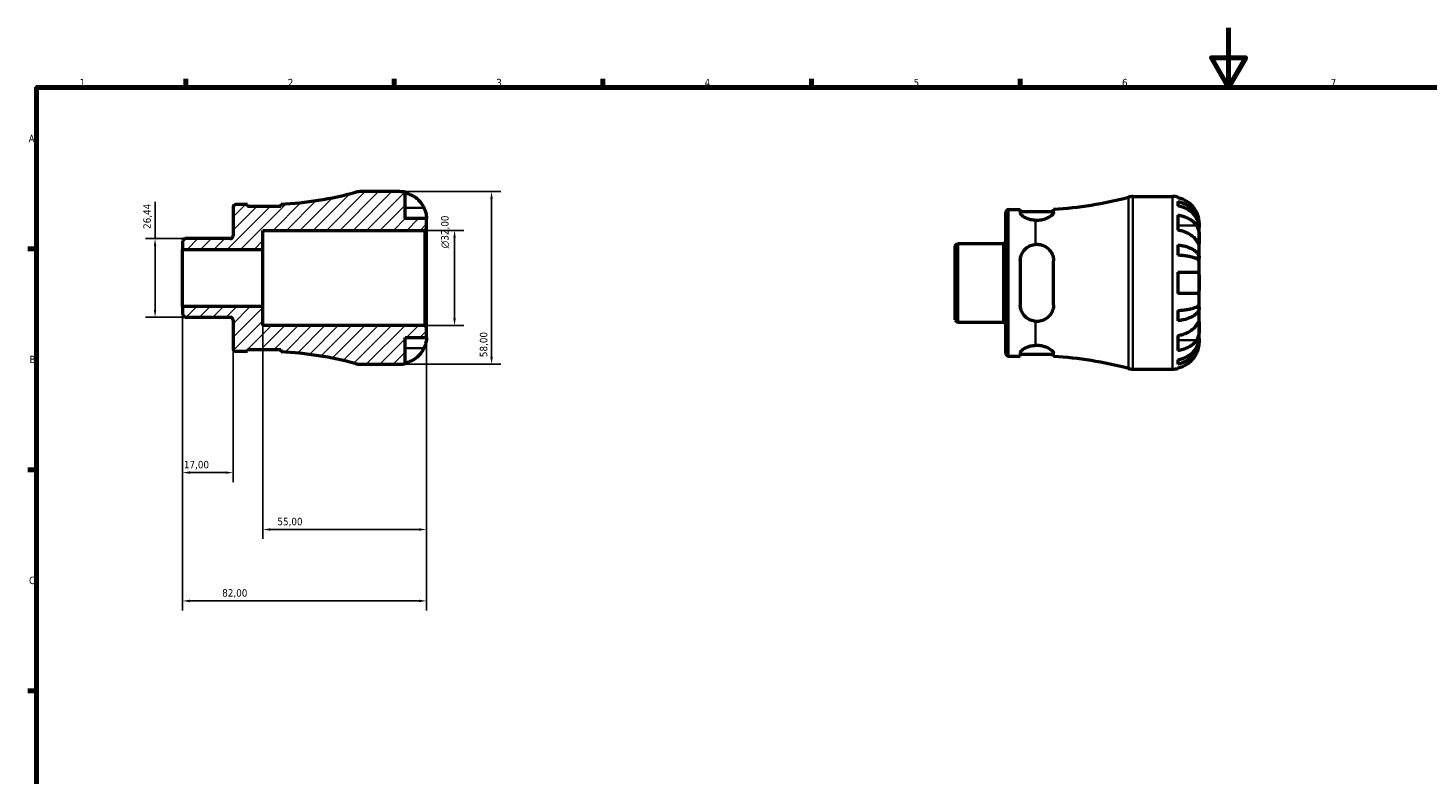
# Model space of a CAD drawing. Header units: millimetres. Extents: x 0 to 902, y 0 to 594.
# Tile 3 of 5: x 17 to 487, y 343 to 594. Entities that reach past the tile are written whole.
import ezdxf

# ---------------------------------------------------------------- set-up
doc = ezdxf.new("R2010")
doc.units = ezdxf.units.MM
for name, color, linetype, lineweight in [('Border (ISO)', 7, 'Continuous', 70), ('Dimension (ISO)', 7, 'Continuous', 25), ('Hatch (ISO)', 7, 'Continuous', 18), ('Visible (ISO)', 7, 'Continuous', 50), ('Visible Narrow (ISO)', 7, 'Continuous', 35)]:
    doc.layers.add(name, color=color, linetype=linetype, lineweight=lineweight)
doc.styles.add('Note Text (ISO)', font='tahoma.ttf')
doc.dimstyles.new('Default (ISO)', dxfattribs={"dimtxt": 2.5, "dimasz": 2.5, "dimexe": 3.175, "dimexo": 0, "dimgap": 0.762, "dimtad": 1, "dimrnd": 1e-08, "dimzin": 0, "dimtxsty": 'Note Text (ISO)', "dimcen": 0.09, "dimdle": 10, "dimclrd": 256, "dimclre": 256, "dimclrt": 232, "dimazin": 0, "dimtfac": 1.40208, "dimtmove": 0, "dimatfit": 3, "dimfxl": 1, "dimtolj": 1, "dimtzin": 0, "dimlwd": -1, "dimlwe": -1, "dimarcsym": 0})

# ---------------------------------------------------------------- blocks, each defined once
blk = doc.blocks.new('Borders Default Border')
at = {"layer": 'Border (ISO)'}
for p, q in [((70.08, 574), (70.08, 576.9)), ((140.17, 574), (140.17, 576.9)), ((210.25, 574), (210.25, 576.9)), ((280.33, 574), (280.33, 576.9)), ((350.42, 574), (350.42, 576.9)), ((20, 519.75), (17.1, 519.75)), ((20, 445.5), (17.1, 445.5)), ((20, 371.25), (17.1, 371.25))]:
    blk.add_line(p, q, dxfattribs=at)
at = {"layer": 'Border (ISO)', "flags": 128}
for points in [[(420.5, 594), (420.5, 574), (414.73, 584), (426.27, 584), (420.5, 574)], [(20, 20), (20, 574), (821, 574), (821, 20), (20, 20)]]:
    blk.add_lwpolyline(points, dxfattribs=at)
at = {"layer": 'Border (ISO)', "color": 232, "true_color": 0xca0064, "char_height": 2.5, "attachment_point": 7, "style": 'Note Text (ISO)'}
for s, insert in [('1', (34.48, 574.4)), ('2', (104.37, 574.4)), ('3', (174.43, 574.35)), ('4', (244.42, 574.4)), ('5', (314.64, 574.35)), ('6', (384.66, 574.35)), ('7', (454.77, 574.4)), ('A', (17.29, 555.62)), ('B', (17.59, 481.37)), ('C', (17.43, 407.08))]:
    blk.add_mtext(s, dxfattribs=dict(at, insert=insert))
blk = doc.blocks.new('*D7')
at = {"layer": 'Defpoints', "color": 0, "transparency": 16777216}
for p in [(59.79, 523.22), (69.79, 523.22), (69.79, 496.78)]:
    blk.add_point(p, dxfattribs=at)
at = {"layer": 'Dimension (ISO)', "transparency": 16777216}
for p, q in [((59.79, 523.22), (59.79, 535.53)), ((69.79, 523.22), (56.62, 523.22)), ((59.79, 499.28), (59.79, 520.72)), ((69.79, 496.78), (56.62, 496.78))]:
    blk.add_line(p, q, dxfattribs=at)
for points in [[(59.38, 520.72), (60.21, 520.72), (59.79, 523.22)], [(59.38, 499.28), (60.21, 499.28), (59.79, 496.78)]]:
    blk.add_solid(points, dxfattribs=at)
at = {"layer": 'Dimension (ISO)', "color": 232, "true_color": 0xca0064, "transparency": 16777216, "insert": (55.86, 526.48), "char_height": 2.5, "attachment_point": 1, "rotation": 90, "style": 'Note Text (ISO)'}
blk.add_mtext('\\A1;26,44', dxfattribs=at)
blk = doc.blocks.new('*D8')
at = {"layer": 'Defpoints', "color": 0, "transparency": 16777216}
for p in [(96, 500.4), (151, 493.42), (96, 425.47)]:
    blk.add_point(p, dxfattribs=at)
at = {"layer": 'Dimension (ISO)', "transparency": 16777216}
for p, q in [((96, 500.4), (96, 422.29)), ((151, 493.42), (151, 422.29)), ((148.5, 425.47), (98.5, 425.47))]:
    blk.add_line(p, q, dxfattribs=at)
for points in [[(98.5, 425.89), (98.5, 425.05), (96, 425.47)], [(148.5, 425.89), (148.5, 425.05), (151, 425.47)]]:
    blk.add_solid(points, dxfattribs=at)
at = {"layer": 'Dimension (ISO)', "color": 232, "true_color": 0xca0064, "transparency": 16777216, "insert": (100.9, 429.4), "char_height": 2.5, "attachment_point": 1, "style": 'Note Text (ISO)'}
blk.add_mtext('\\A1;55,00', dxfattribs=at)
blk = doc.blocks.new('*D9')
at = {"layer": 'Defpoints', "color": 0, "transparency": 16777216}
for p in [(150.42, 526), (160.42, 526), (150.42, 494)]:
    blk.add_point(p, dxfattribs=at)
at = {"layer": 'Dimension (ISO)', "transparency": 16777216}
for p, q in [((150.42, 526), (163.59, 526)), ((160.42, 496.5), (160.42, 523.5)), ((150.42, 494), (163.59, 494))]:
    blk.add_line(p, q, dxfattribs=at)
for points in [[(160, 523.5), (160.84, 523.5), (160.42, 526)], [(160, 496.5), (160.84, 496.5), (160.42, 494)]]:
    blk.add_solid(points, dxfattribs=at)
at = {"layer": 'Dimension (ISO)', "color": 232, "true_color": 0xca0064, "transparency": 16777216, "insert": (155.9, 519.94), "char_height": 2.5, "attachment_point": 1, "rotation": 90, "style": 'Note Text (ISO)'}
blk.add_mtext('\\A1;\\fAIGDT|b0|i0;\\H2.5000;\\ln\\fTahoma|b0|i0;\\H2.5000;32,00', dxfattribs=at)
blk = doc.blocks.new('*D10')
at = {"layer": 'Defpoints', "color": 0, "transparency": 16777216}
for p in [(142, 539), (142, 481), (172.85, 481)]:
    blk.add_point(p, dxfattribs=at)
at = {"layer": 'Dimension (ISO)', "transparency": 16777216}
for p, q in [((142, 539), (176.02, 539)), ((172.85, 536.5), (172.85, 483.5)), ((142, 481), (176.02, 481))]:
    blk.add_line(p, q, dxfattribs=at)
for points in [[(172.43, 536.5), (173.26, 536.5), (172.85, 539)], [(172.43, 483.5), (173.26, 483.5), (172.85, 481)]]:
    blk.add_solid(points, dxfattribs=at)
at = {"layer": 'Dimension (ISO)', "color": 232, "true_color": 0xca0064, "transparency": 16777216, "insert": (168.91, 483.4), "char_height": 2.5, "attachment_point": 1, "rotation": 90, "style": 'Note Text (ISO)'}
blk.add_mtext('\\A1;58,00', dxfattribs=at)
blk = doc.blocks.new('*D12')
at = {"layer": 'Defpoints', "color": 0, "transparency": 16777216}
for p in [(69, 500.4), (86, 486.27), (69, 444.59)]:
    blk.add_point(p, dxfattribs=at)
at = {"layer": 'Dimension (ISO)', "transparency": 16777216}
for p, q in [((69, 500.4), (69, 441.42)), ((86, 486.27), (86, 441.42)), ((83.5, 444.59), (71.5, 444.59))]:
    blk.add_line(p, q, dxfattribs=at)
for points in [[(71.5, 445.01), (71.5, 444.18), (69, 444.59)], [(83.5, 445.01), (83.5, 444.18), (86, 444.59)]]:
    blk.add_solid(points, dxfattribs=at)
at = {"layer": 'Dimension (ISO)', "color": 232, "true_color": 0xca0064, "transparency": 16777216, "insert": (69.48, 448.53), "char_height": 2.5, "attachment_point": 1, "style": 'Note Text (ISO)'}
blk.add_mtext('\\A1;17,00', dxfattribs=at)
blk = doc.blocks.new('*D13')
at = {"layer": 'Defpoints', "color": 0, "transparency": 16777216}
for p in [(69, 500.4), (151, 493.42), (69, 401.47)]:
    blk.add_point(p, dxfattribs=at)
at = {"layer": 'Dimension (ISO)', "transparency": 16777216}
for p, q in [((69, 500.4), (69, 398.3)), ((151, 493.42), (151, 398.3)), ((148.5, 401.47), (71.5, 401.47))]:
    blk.add_line(p, q, dxfattribs=at)
for points in [[(71.5, 401.89), (71.5, 401.05), (69, 401.47)], [(148.5, 401.89), (148.5, 401.05), (151, 401.47)]]:
    blk.add_solid(points, dxfattribs=at)
at = {"layer": 'Dimension (ISO)', "color": 232, "true_color": 0xca0064, "transparency": 16777216, "insert": (82.36, 405.41), "char_height": 2.5, "attachment_point": 1, "style": 'Note Text (ISO)'}
blk.add_mtext('\\A1;82,00', dxfattribs=at)

msp = doc.modelspace()

# ---------------------------------------------------------------- hatches: boundary and pattern name
at = {"layer": 'Hatch (ISO)'}
h = msp.add_hatch(dxfattribs=at)
h.set_pattern_fill('ANSI31', color=256, scale=25.4, style=0)
h.set_pattern_definition([(45, (0, 0), (-2.245064, 2.245064), [])])
edge = h.paths.add_edge_path()
edge.add_line((68.999, 497.573), (69.792, 496.779))
edge.add_line((69.792, 496.779), (85.074, 496.779))
edge.add_ellipse((85.074, 495.854), major_axis=(0, 0.925), ratio=1, start_angle=270, end_angle=360, ccw=False)
edge.add_line((85.999, 495.854), (85.999, 486.275))
edge.add_ellipse((86.924, 486.275), major_axis=(-0.925, 0), ratio=1, start_angle=0, end_angle=90)
edge.add_line((86.924, 485.35), (90.844, 485.35))
edge.add_line((90.844, 485.35), (90.844, 485.99))
edge.add_line((90.844, 485.99), (102.044, 485.99))
edge.add_line((102.044, 485.99), (102.044, 485.197))
edge.add_ellipse((95.999, 366.208), major_axis=(6.045, 118.988), ratio=1, start_angle=347.74491, end_angle=360, ccw=False)
edge.add_ellipse((128.68, 486.8), major_axis=(-1.517, -5.598), ratio=1, start_angle=0, end_angle=15.16341)
edge.add_line((128.68, 481), (141.999, 481))
edge.add_ellipse((141.999, 490), major_axis=(0, -9), ratio=1, start_angle=0, end_angle=11.53696)
edge.add_line((143.799, 481.182), (143.799, 490))
edge.add_line((143.799, 490), (150.999, 490))
edge.add_line((150.999, 490), (150.999, 493.42))
edge.add_line((150.999, 493.42), (150.419, 494))
edge.add_line((150.419, 494), (95.999, 494))
edge.add_line((95.999, 494), (95.999, 500.4))
edge.add_line((95.999, 500.4), (68.999, 500.4))
edge.add_line((68.999, 500.4), (68.999, 497.573))
edge = h.paths.add_edge_path()
edge.add_line((69.792, 523.221), (68.999, 522.427))
edge.add_line((68.999, 522.427), (68.999, 519.6))
edge.add_line((68.999, 519.6), (95.999, 519.6))
edge.add_line((95.999, 519.6), (95.999, 526))
edge.add_line((95.999, 526), (150.419, 526))
edge.add_line((150.419, 526), (150.999, 526.58))
edge.add_line((150.999, 526.58), (150.999, 530))
edge.add_line((150.999, 530), (143.799, 530))
edge.add_line((143.799, 530), (143.799, 538.818))
edge.add_ellipse((141.999, 530), major_axis=(1.8, 8.818), ratio=1, start_angle=0, end_angle=11.53696)
edge.add_line((141.999, 539), (128.68, 539))
edge.add_ellipse((128.68, 533.2), major_axis=(0, 5.8), ratio=1, start_angle=0, end_angle=15.16341)
edge.add_ellipse((95.999, 653.792), major_axis=(31.164, -114.994), ratio=1, start_angle=347.74491, end_angle=360, ccw=False)
edge.add_line((102.044, 534.803), (102.044, 534.01))
edge.add_line((102.044, 534.01), (90.844, 534.01))
edge.add_line((90.844, 534.01), (90.844, 534.65))
edge.add_line((90.844, 534.65), (86.924, 534.65))
edge.add_ellipse((86.924, 533.725), major_axis=(0, 0.925), ratio=1, start_angle=0, end_angle=90)
edge.add_line((85.999, 533.725), (85.999, 524.145))
edge.add_ellipse((85.074, 524.145), major_axis=(0.925, 0), ratio=1, start_angle=270, end_angle=360, ccw=False)
edge.add_line((85.074, 523.221), (69.792, 523.221))

# ---------------------------------------------------------------- linework, layer by layer
at = {"layer": 'Visible (ISO)'}
for p, q in [((141.999, 539), (128.68, 539)), ((143.799, 530), (143.799, 538.818)), ((388.335, 537.366), (401.654, 537.366)), ((403.454, 537.184), (403.454, 536.958)), ((85.999, 533.725), (85.999, 524.145)), ((90.844, 534.65), (86.924, 534.65)), ((90.844, 534.01), (90.844, 534.65)), ((102.044, 534.01), (90.844, 534.01)), ((102.044, 534.803), (102.044, 534.01)), ((345.654, 484.641), (345.654, 532.091)), ((346.579, 533.016), (350.499, 533.016)), ((350.499, 533.016), (350.499, 531.891)), ((350.499, 532.376), (361.699, 532.376)), ((361.699, 532.052), (361.699, 533.169)), ((403.454, 535.651), (403.454, 534.218)), ((150.999, 530), (143.799, 530)), ((150.999, 526.58), (150.999, 530)), ((403.454, 531.129), (403.454, 526.038)), ((410.654, 527.079), (410.636, 527.079)), ((410.654, 527.079), (410.654, 528.366)), ((410.654, 526.589), (410.654, 527.079)), ((69.792, 523.221), (68.999, 522.427)), ((68.999, 522.427), (68.999, 519.6)), ((85.074, 523.221), (69.792, 523.221)), ((95.999, 519.6), (95.999, 526)), ((95.999, 526), (150.419, 526)), ((150.419, 526), (150.999, 526.58)), ((150.419, 526), (150.419, 494)), ((150.999, 493.42), (150.999, 526.58)), ((410.654, 522.508), (410.654, 526.589)), ((410.654, 516.607), (410.654, 522.508)), ((68.999, 519.6), (95.999, 519.6)), ((68.999, 500.4), (68.999, 519.6)), ((95.999, 500.4), (95.999, 519.6)), ((328.654, 520.793), (329.447, 521.586)), ((328.654, 495.939), (328.654, 520.793)), ((329.447, 521.586), (344.729, 521.586)), ((329.447, 521.586), (329.447, 495.145)), ((403.454, 521.1), (403.454, 517.641)), ((350.499, 515.726), (350.499, 501.006)), ((361.699, 501.006), (361.699, 515.726)), ((410.654, 516.607), (409.329, 516.607)), ((410.654, 515.424), (410.654, 516.607)), ((410.654, 508.366), (410.654, 515.424)), ((403.454, 511.966), (403.454, 504.766)), ((410.654, 501.307), (410.654, 508.366)), ((95.999, 500.4), (68.999, 500.4)), ((68.999, 500.4), (68.999, 497.573)), ((95.999, 494), (95.999, 500.4)), ((403.454, 499.091), (403.454, 495.631)), ((410.654, 500.125), (409.329, 500.125)), ((410.654, 500.125), (410.654, 501.307)), ((410.654, 494.224), (410.654, 500.125)), ((68.999, 497.573), (69.792, 496.779)), ((69.792, 496.779), (85.074, 496.779)), ((85.999, 495.854), (85.999, 486.275)), ((150.419, 494), (95.999, 494)), ((150.999, 493.42), (150.419, 494)), ((328.654, 495.939), (329.447, 495.145)), ((329.447, 495.145), (344.729, 495.145)), ((410.654, 490.143), (410.654, 494.224)), ((143.799, 481.182), (143.799, 490)), ((143.799, 490), (150.999, 490)), ((150.999, 490), (150.999, 493.42)), ((403.454, 490.694), (403.454, 485.602)), ((410.654, 489.653), (410.636, 489.653)), ((410.654, 489.653), (410.654, 490.143)), ((410.654, 488.366), (410.654, 489.653)), ((86.924, 485.35), (90.844, 485.35)), ((90.844, 485.35), (90.844, 485.99)), ((90.844, 485.99), (102.044, 485.99)), ((102.044, 485.99), (102.044, 485.197)), ((350.499, 484.84), (350.499, 483.716)), ((361.699, 483.562), (361.699, 484.679)), ((128.68, 481), (141.999, 481)), ((346.579, 483.716), (350.499, 483.716)), ((350.499, 484.356), (361.699, 484.356)), ((403.454, 482.514), (403.454, 481.081)), ((388.335, 479.366), (401.654, 479.366)), ((403.454, 479.773), (403.454, 479.548))]:
    msp.add_line(p, q, dxfattribs=at)
for centre, radius, start, end in [((95.999, 653.792), 119.142, 272.90832, 285.16341), ((128.68, 533.2), 5.8, 90, 105.16341), ((141.999, 530), 9, 78.46304, 90), ((355.654, 652.157), 119.142, 272.90832, 285.16341), ((388.335, 531.566), 5.8, 90, 105.16341), ((401.654, 528.366), 9, 78.46304, 90), ((86.924, 533.725), 0.925, 90, 180), ((346.579, 532.091), 0.925, 90, 180), ((85.074, 524.145), 0.925, 270, 0), ((344.729, 522.511), 0.925, 270, 0), ((85.074, 495.854), 0.925, 0, 90), ((344.729, 494.22), 0.925, 0, 90), ((86.924, 486.275), 0.925, 180, 270), ((95.999, 366.208), 119.142, 74.83659, 87.09168), ((346.579, 484.641), 0.925, 180, 270), ((128.68, 486.8), 5.8, 254.83659, 270), ((141.999, 490), 9, 270, 281.53696), ((355.654, 364.574), 119.142, 74.83659, 87.09168), ((388.335, 485.166), 5.8, 254.83659, 270), ((401.654, 488.366), 9, 270, 281.53696)]:
    msp.add_arc(centre, radius, start, end, dxfattribs=at)
for points, knots in [([(143.799, 538.592), (144.373, 538.474), (144.934, 538.297), (145.944, 537.877), (146.484, 537.593), (147.49, 536.917), (147.957, 536.525), (148.743, 535.735), (149.135, 535.262), (149.721, 534.38), (149.94, 533.988), (150.123, 533.6)], [0.17075309, 0.17075309, 0.17075309, 0.17075309, 0.33215152, 0.33215152, 0.49888818, 0.49888818, 0.66562485, 0.66562485, 0.83351137, 0.83351137, 0.95687373, 0.95687373, 0.95687373, 0.95687373]), ([(409.778, 531.966), (409.595, 532.353), (409.376, 532.746), (408.79, 533.628), (408.399, 534.1), (407.612, 534.891), (407.145, 535.283), (406.139, 535.958), (405.599, 536.242), (404.589, 536.662), (404.028, 536.84), (403.454, 536.958)], [4.42788405, 4.42788405, 4.42788405, 4.42788405, 4.5512464, 4.5512464, 4.71913293, 4.71913293, 4.88586959, 4.88586959, 5.05260626, 5.05260626, 5.21400469, 5.21400469, 5.21400469, 5.21400469]), ([(150.123, 533.6), (150.19, 533.457), (150.254, 533.313), (150.404, 532.953), (150.485, 532.739), (150.634, 532.298), (150.699, 532.074), (150.833, 531.548), (150.888, 531.262), (150.969, 530.699), (150.986, 530.45), (151.001, 530.094), (150.999, 530), (150.999, 530)], [-0.57647647, -0.57647647, -0.57647647, -0.57647647, -0.52968676, -0.52968676, -0.46054026, -0.46054026, -0.38562403, -0.38562403, -0.27730827, -0.27730827, -0.14258086, -0.14258086, 0, 0, 0, 0]), ([(355.654, 529.345), (355.084, 529.373), (354.506, 529.458), (353.294, 529.752), (352.686, 529.987), (351.69, 530.489), (351.245, 530.795), (350.649, 531.382), (350.499, 531.663), (350.499, 531.891)], [0.04411854, 0.04411854, 0.04411854, 0.04411854, 0.21253882, 0.21253882, 0.42507763, 0.42507763, 0.65465872, 0.65465872, 0.88423981, 0.88423981, 0.88423981, 0.88423981]), ([(361.699, 532.052), (361.699, 531.915), (361.647, 531.762), (361.403, 531.369), (361.163, 531.119), (360.431, 530.548), (359.886, 530.226), (358.704, 529.742), (358.108, 529.563), (356.876, 529.353), (356.266, 529.315), (355.654, 529.345)], [-0.97084263, -0.97084263, -0.97084263, -0.97084263, -0.83226467, -0.83226467, -0.63592206, -0.63592206, -0.38633689, -0.38633689, -0.18440752, -0.18440752, -0.00002237, -0.00002237, -0.00002237, -0.00002237]), ([(403.454, 535.651), (404.031, 535.536), (404.595, 535.364), (405.607, 534.958), (406.146, 534.683), (407.153, 534.031), (407.62, 533.653), (408.406, 532.891), (408.797, 532.436), (409.471, 531.458), (409.754, 530.934), (410.18, 529.936), (410.362, 529.369), (410.599, 528.211), (410.654, 527.62), (410.654, 527.079)], [0.1707461, 0.1707461, 0.1707461, 0.1707461, 0.33284, 0.33284, 0.4994944, 0.4994944, 0.6661487, 0.6661487, 0.8332087, 0.8332087, 1.0002688, 1.0002688, 1.1679728, 1.1679728, 1.3356767, 1.3356767, 1.3356767, 1.3356767]), ([(410.654, 526.589), (410.654, 527.071), (410.599, 527.597), (410.362, 528.627), (410.18, 529.131), (409.754, 530.02), (409.471, 530.486), (408.797, 531.357), (408.406, 531.761), (407.62, 532.44), (407.153, 532.776), (406.146, 533.357), (405.607, 533.601), (404.595, 533.963), (404.031, 534.116), (403.454, 534.218)], [4.0142509, 4.0142509, 4.0142509, 4.0142509, 4.1819549, 4.1819549, 4.3496588, 4.3496588, 4.5167189, 4.5167189, 4.6837789, 4.6837789, 4.8504333, 4.8504333, 5.0170876, 5.0170876, 5.1791816, 5.1791816, 5.1791816, 5.1791816]), ([(410.654, 528.366), (410.654, 528.366), (410.654, 528.399), (410.652, 528.534), (410.65, 528.641), (410.627, 528.999), (410.599, 529.292), (410.492, 529.886), (410.432, 530.154), (410.294, 530.646), (410.225, 530.862), (410.065, 531.305), (409.974, 531.531), (409.843, 531.825), (409.811, 531.896), (409.778, 531.966)], [-2.49913258, -2.49913258, -2.49913258, -2.49913258, -2.41505436, -2.41505436, -2.32384732, -2.32384732, -2.1841143, -2.1841143, -2.08674766, -2.08674766, -2.01440674, -2.01440674, -1.93994266, -1.93994266, -1.91637503, -1.91637503, -1.91637503, -1.91637503]), ([(403.454, 531.129), (404.028, 531.046), (404.589, 530.92), (405.599, 530.623), (406.139, 530.422), (407.145, 529.945), (407.612, 529.668), (408.399, 529.108), (408.79, 528.774), (409.376, 528.151), (409.595, 527.873), (409.778, 527.599)], [0.17075309, 0.17075309, 0.17075309, 0.17075309, 0.33215152, 0.33215152, 0.49888818, 0.49888818, 0.66562485, 0.66562485, 0.83351137, 0.83351137, 0.95687373, 0.95687373, 0.95687373, 0.95687373]), ([(409.778, 527.599), (409.837, 527.51), (409.894, 527.416), (410.044, 527.139), (410.131, 526.944), (410.287, 526.517), (410.355, 526.286), (410.489, 525.706), (410.542, 525.353), (410.624, 524.546), (410.641, 524.101), (410.656, 523.244), (410.654, 522.844), (410.654, 522.508)], [-0.58004807, -0.58004807, -0.58004807, -0.58004807, -0.5384523, -0.5384523, -0.46383793, -0.46383793, -0.3862639, -0.3862639, -0.27840269, -0.27840269, -0.14277912, -0.14277912, 0, 0, 0, 0]), ([(409.778, 522.508), (409.595, 522.782), (409.376, 523.06), (408.79, 523.683), (408.399, 524.017), (407.612, 524.576), (407.145, 524.853), (406.139, 525.331), (405.599, 525.532), (404.589, 525.829), (404.028, 525.955), (403.454, 526.038)], [4.42788405, 4.42788405, 4.42788405, 4.42788405, 4.5512464, 4.5512464, 4.71913293, 4.71913293, 4.88586959, 4.88586959, 5.05260626, 5.05260626, 5.21400469, 5.21400469, 5.21400469, 5.21400469]), ([(410.654, 522.508), (410.654, 522.325), (410.654, 522.162), (410.653, 521.873), (410.651, 521.751), (410.636, 521.529), (410.618, 521.46), (410.542, 521.448), (410.486, 521.498), (410.349, 521.67), (410.281, 521.765), (410.123, 521.992), (410.035, 522.123), (409.887, 522.344), (409.834, 522.425), (409.778, 522.508)], [0, 0, 0, 0, 0.07774953, 0.07774953, 0.16081914, 0.16081914, 0.27783798, 0.27783798, 0.3882896, 0.3882896, 0.46542959, 0.46542959, 0.54035429, 0.54035429, 0.57953204, 0.57953204, 0.57953204, 0.57953204]), ([(350.499, 515.726), (350.499, 516.456), (350.649, 517.222), (351.245, 518.62), (351.69, 519.252), (352.686, 520.215), (353.294, 520.628), (354.506, 521.125), (355.084, 521.263), (355.654, 521.308)], [0.8539587, 0.8539587, 0.8539587, 0.8539587, 1.08353979, 1.08353979, 1.31312088, 1.31312088, 1.52565969, 1.52565969, 1.69407997, 1.69407997, 1.69407997, 1.69407997]), ([(355.654, 521.308), (356.153, 521.348), (356.651, 521.321), (357.653, 521.131), (358.142, 520.964), (359.283, 520.396), (359.88, 519.923), (360.809, 518.833), (361.158, 518.227), (361.563, 517.066), (361.667, 516.533), (361.697, 515.9), (361.699, 515.813), (361.699, 515.726)], [-1.10108918, -1.10108918, -1.10108918, -1.10108918, -0.95035398, -0.95035398, -0.79174028, -0.79174028, -0.55176867, -0.55176867, -0.32761262, -0.32761262, -0.1553015, -0.1553015, -0.12784799, -0.12784799, -0.12784799, -0.12784799]), ([(403.454, 521.1), (404.031, 521.04), (404.595, 520.95), (405.607, 520.737), (406.146, 520.593), (407.153, 520.251), (407.62, 520.053), (408.406, 519.654), (408.797, 519.415), (409.471, 518.903), (409.754, 518.628), (410.18, 518.104), (410.362, 517.807), (410.599, 517.2), (410.654, 516.891), (410.654, 516.607)], [0.1707461, 0.1707461, 0.1707461, 0.1707461, 0.33284, 0.33284, 0.4994944, 0.4994944, 0.6661487, 0.6661487, 0.8332087, 0.8332087, 1.0002688, 1.0002688, 1.1679728, 1.1679728, 1.3356767, 1.3356767, 1.3356767, 1.3356767]), ([(410.654, 515.424), (410.654, 515.564), (410.599, 515.717), (410.362, 516.017), (410.18, 516.163), (409.754, 516.421), (409.471, 516.557), (408.797, 516.81), (408.406, 516.927), (407.62, 517.124), (407.153, 517.222), (406.146, 517.391), (405.607, 517.462), (404.595, 517.567), (404.031, 517.611), (403.454, 517.641)], [4.0142509, 4.0142509, 4.0142509, 4.0142509, 4.1819549, 4.1819549, 4.3496588, 4.3496588, 4.5167189, 4.5167189, 4.6837789, 4.6837789, 4.8504333, 4.8504333, 5.0170876, 5.0170876, 5.1791816, 5.1791816, 5.1791816, 5.1791816]), ([(403.454, 511.966), (404.028, 511.966), (404.589, 511.966), (405.599, 511.966), (406.139, 511.966), (407.145, 511.966), (407.612, 511.966), (408.399, 511.966), (408.79, 511.966), (409.376, 511.966), (409.595, 511.966), (409.778, 511.966)], [0.17075309, 0.17075309, 0.17075309, 0.17075309, 0.33215152, 0.33215152, 0.49888818, 0.49888818, 0.66562485, 0.66562485, 0.83351137, 0.83351137, 0.95687373, 0.95687373, 0.95687373, 0.95687373]), ([(409.778, 511.966), (409.845, 511.966), (409.91, 511.957), (410.059, 511.914), (410.14, 511.868), (410.289, 511.731), (410.355, 511.635), (410.488, 511.345), (410.543, 511.127), (410.624, 510.545), (410.641, 510.166), (410.656, 509.312), (410.654, 508.841), (410.654, 508.366)], [-0.57647647, -0.57647647, -0.57647647, -0.57647647, -0.52968676, -0.52968676, -0.46054026, -0.46054026, -0.38562403, -0.38562403, -0.27730827, -0.27730827, -0.14258086, -0.14258086, 0, 0, 0, 0]), ([(410.654, 508.366), (410.654, 508.086), (410.654, 507.806), (410.652, 507.238), (410.65, 506.953), (410.627, 506.275), (410.599, 505.912), (410.492, 505.41), (410.432, 505.24), (410.294, 505.008), (410.225, 504.932), (410.065, 504.819), (409.974, 504.785), (409.843, 504.768), (409.811, 504.766), (409.778, 504.766)], [-2.49913258, -2.49913258, -2.49913258, -2.49913258, -2.41505436, -2.41505436, -2.32384732, -2.32384732, -2.1841143, -2.1841143, -2.08674766, -2.08674766, -2.01440674, -2.01440674, -1.93994266, -1.93994266, -1.91637503, -1.91637503, -1.91637503, -1.91637503]), ([(409.778, 504.766), (409.595, 504.766), (409.376, 504.766), (408.79, 504.766), (408.399, 504.766), (407.612, 504.766), (407.145, 504.766), (406.139, 504.766), (405.599, 504.766), (404.589, 504.766), (404.028, 504.766), (403.454, 504.766)], [4.42788405, 4.42788405, 4.42788405, 4.42788405, 4.5512464, 4.5512464, 4.71913293, 4.71913293, 4.88586959, 4.88586959, 5.05260626, 5.05260626, 5.21400469, 5.21400469, 5.21400469, 5.21400469]), ([(355.654, 495.424), (355.084, 495.469), (354.506, 495.606), (353.294, 496.104), (352.686, 496.516), (351.69, 497.479), (351.245, 498.112), (350.649, 499.509), (350.499, 500.275), (350.499, 501.006)], [0.04411854, 0.04411854, 0.04411854, 0.04411854, 0.21253882, 0.21253882, 0.42507763, 0.42507763, 0.65465872, 0.65465872, 0.88423981, 0.88423981, 0.88423981, 0.88423981]), ([(361.699, 501.006), (361.699, 500.563), (361.647, 500.127), (361.403, 499.106), (361.163, 498.54), (360.431, 497.374), (359.886, 496.806), (358.704, 496.008), (358.108, 495.737), (356.876, 495.427), (356.266, 495.375), (355.654, 495.424)], [-0.97084263, -0.97084263, -0.97084263, -0.97084263, -0.83226467, -0.83226467, -0.63592206, -0.63592206, -0.38633689, -0.38633689, -0.18440752, -0.18440752, -0.00002237, -0.00002237, -0.00002237, -0.00002237]), ([(403.454, 499.091), (404.031, 499.12), (404.595, 499.165), (405.607, 499.27), (406.146, 499.341), (407.153, 499.509), (407.62, 499.607), (408.406, 499.804), (408.797, 499.922), (409.471, 500.175), (409.754, 500.31), (410.18, 500.569), (410.362, 500.715), (410.599, 501.015), (410.654, 501.167), (410.654, 501.307)], [0.1707461, 0.1707461, 0.1707461, 0.1707461, 0.33284, 0.33284, 0.4994944, 0.4994944, 0.6661487, 0.6661487, 0.8332087, 0.8332087, 1.0002688, 1.0002688, 1.1679728, 1.1679728, 1.3356767, 1.3356767, 1.3356767, 1.3356767]), ([(410.654, 500.125), (410.654, 499.841), (410.599, 499.531), (410.362, 498.924), (410.18, 498.627), (409.754, 498.104), (409.471, 497.829), (408.797, 497.316), (408.406, 497.078), (407.62, 496.679), (407.153, 496.48), (406.146, 496.138), (405.607, 495.994), (404.595, 495.781), (404.031, 495.691), (403.454, 495.631)], [4.0142509, 4.0142509, 4.0142509, 4.0142509, 4.1819549, 4.1819549, 4.3496588, 4.3496588, 4.5167189, 4.5167189, 4.6837789, 4.6837789, 4.8504333, 4.8504333, 5.0170876, 5.0170876, 5.1791816, 5.1791816, 5.1791816, 5.1791816]), ([(403.454, 490.694), (404.028, 490.777), (404.589, 490.903), (405.599, 491.2), (406.139, 491.4), (407.145, 491.878), (407.612, 492.155), (408.399, 492.714), (408.79, 493.048), (409.376, 493.672), (409.595, 493.95), (409.778, 494.224)], [0.17075309, 0.17075309, 0.17075309, 0.17075309, 0.33215152, 0.33215152, 0.49888818, 0.49888818, 0.66562485, 0.66562485, 0.83351137, 0.83351137, 0.95687373, 0.95687373, 0.95687373, 0.95687373]), ([(409.778, 494.224), (409.837, 494.312), (409.894, 494.397), (410.044, 494.622), (410.131, 494.751), (410.287, 494.976), (410.355, 495.07), (410.489, 495.236), (410.542, 495.283), (410.624, 495.27), (410.641, 495.179), (410.656, 494.826), (410.654, 494.56), (410.654, 494.224)], [-0.58004807, -0.58004807, -0.58004807, -0.58004807, -0.5384523, -0.5384523, -0.46383793, -0.46383793, -0.3862639, -0.3862639, -0.27840269, -0.27840269, -0.14277912, -0.14277912, 0, 0, 0, 0]), ([(410.654, 494.224), (410.654, 494.04), (410.654, 493.838), (410.653, 493.387), (410.651, 493.137), (410.636, 492.509), (410.618, 492.123), (410.542, 491.37), (410.486, 491.009), (410.349, 490.423), (410.281, 490.194), (410.123, 489.769), (410.035, 489.575), (409.887, 489.304), (409.834, 489.216), (409.778, 489.133)], [0, 0, 0, 0, 0.07774953, 0.07774953, 0.16081914, 0.16081914, 0.27783798, 0.27783798, 0.3882896, 0.3882896, 0.46542959, 0.46542959, 0.54035429, 0.54035429, 0.57953204, 0.57953204, 0.57953204, 0.57953204]), ([(150.999, 490), (150.999, 490), (150.999, 489.967), (150.997, 489.832), (150.995, 489.725), (150.972, 489.367), (150.944, 489.074), (150.837, 488.479), (150.777, 488.212), (150.638, 487.72), (150.57, 487.504), (150.41, 487.061), (150.319, 486.835), (150.188, 486.54), (150.156, 486.47), (150.123, 486.4)], [-2.49913258, -2.49913258, -2.49913258, -2.49913258, -2.41505436, -2.41505436, -2.32384732, -2.32384732, -2.1841143, -2.1841143, -2.08674766, -2.08674766, -2.01440674, -2.01440674, -1.93994266, -1.93994266, -1.91637503, -1.91637503, -1.91637503, -1.91637503]), ([(403.454, 482.514), (404.031, 482.616), (404.595, 482.769), (405.607, 483.131), (406.146, 483.375), (407.153, 483.955), (407.62, 484.292), (408.406, 484.97), (408.797, 485.375), (409.471, 486.245), (409.754, 486.712), (410.18, 487.6), (410.362, 488.104), (410.599, 489.135), (410.654, 489.661), (410.654, 490.143)], [0.1707461, 0.1707461, 0.1707461, 0.1707461, 0.33284, 0.33284, 0.4994944, 0.4994944, 0.6661487, 0.6661487, 0.8332087, 0.8332087, 1.0002688, 1.0002688, 1.1679728, 1.1679728, 1.3356767, 1.3356767, 1.3356767, 1.3356767]), ([(410.654, 489.653), (410.654, 489.112), (410.599, 488.52), (410.362, 487.363), (410.18, 486.796), (409.754, 485.798), (409.471, 485.274), (408.797, 484.295), (408.406, 483.841), (407.62, 483.079), (407.153, 482.701), (406.146, 482.048), (405.607, 481.774), (404.595, 481.368), (404.031, 481.195), (403.454, 481.081)], [4.0142509, 4.0142509, 4.0142509, 4.0142509, 4.1819549, 4.1819549, 4.3496588, 4.3496588, 4.5167189, 4.5167189, 4.6837789, 4.6837789, 4.8504333, 4.8504333, 5.0170876, 5.0170876, 5.1791816, 5.1791816, 5.1791816, 5.1791816]), ([(150.123, 486.4), (149.94, 486.012), (149.721, 485.62), (149.135, 484.738), (148.743, 484.265), (147.957, 483.475), (147.49, 483.083), (146.484, 482.407), (145.944, 482.123), (144.934, 481.703), (144.373, 481.526), (143.799, 481.408)], [4.42788405, 4.42788405, 4.42788405, 4.42788405, 4.5512464, 4.5512464, 4.71913293, 4.71913293, 4.88586959, 4.88586959, 5.05260626, 5.05260626, 5.21400469, 5.21400469, 5.21400469, 5.21400469]), ([(350.499, 484.84), (350.499, 485.069), (350.649, 485.349), (351.245, 485.937), (351.69, 486.243), (352.686, 486.744), (353.294, 486.979), (354.506, 487.274), (355.084, 487.359), (355.654, 487.387)], [0.8539587, 0.8539587, 0.8539587, 0.8539587, 1.08353979, 1.08353979, 1.31312088, 1.31312088, 1.52565969, 1.52565969, 1.69407997, 1.69407997, 1.69407997, 1.69407997]), ([(355.654, 487.387), (356.153, 487.411), (356.651, 487.39), (357.653, 487.26), (358.142, 487.148), (359.283, 486.786), (359.88, 486.5), (360.809, 485.919), (361.158, 485.624), (361.563, 485.139), (361.667, 484.94), (361.697, 484.734), (361.699, 484.707), (361.699, 484.679)], [-1.10108918, -1.10108918, -1.10108918, -1.10108918, -0.95035398, -0.95035398, -0.79174028, -0.79174028, -0.55176867, -0.55176867, -0.32761262, -0.32761262, -0.1553015, -0.1553015, -0.12784799, -0.12784799, -0.12784799, -0.12784799]), ([(409.778, 489.133), (409.595, 488.858), (409.376, 488.581), (408.79, 487.957), (408.399, 487.623), (407.612, 487.064), (407.145, 486.787), (406.139, 486.309), (405.599, 486.108), (404.589, 485.811), (404.028, 485.686), (403.454, 485.602)], [4.42788405, 4.42788405, 4.42788405, 4.42788405, 4.5512464, 4.5512464, 4.71913293, 4.71913293, 4.88586959, 4.88586959, 5.05260626, 5.05260626, 5.21400469, 5.21400469, 5.21400469, 5.21400469]), ([(403.454, 479.773), (404.028, 479.892), (404.589, 480.069), (405.599, 480.489), (406.139, 480.773), (407.145, 481.449), (407.612, 481.841), (408.399, 482.631), (408.79, 483.104), (409.376, 483.986), (409.595, 484.378), (409.778, 484.766)], [0.17075309, 0.17075309, 0.17075309, 0.17075309, 0.33215152, 0.33215152, 0.49888818, 0.49888818, 0.66562485, 0.66562485, 0.83351137, 0.83351137, 0.95687373, 0.95687373, 0.95687373, 0.95687373]), ([(409.778, 484.766), (409.845, 484.909), (409.91, 485.053), (410.059, 485.413), (410.14, 485.627), (410.289, 486.068), (410.355, 486.292), (410.488, 486.818), (410.543, 487.104), (410.624, 487.666), (410.641, 487.916), (410.656, 488.272), (410.654, 488.366), (410.654, 488.366)], [-0.57647647, -0.57647647, -0.57647647, -0.57647647, -0.52968676, -0.52968676, -0.46054026, -0.46054026, -0.38562403, -0.38562403, -0.27730827, -0.27730827, -0.14258086, -0.14258086, 0, 0, 0, 0])]:
    msp.add_open_spline(points, degree=3, knots=knots, dxfattribs=at)
at = {"layer": 'Visible Narrow (ISO)'}
for p, q in [((386.818, 479.922), (386.818, 536.809)), ((388.335, 537.009), (388.335, 479.723)), ((401.654, 479.723), (401.654, 537.009)), ((149.807, 533.6), (144.115, 533.6)), ((346.579, 532.712), (346.579, 484.019)), ((355.654, 521.793), (355.654, 529.038)), ((409.462, 527.599), (403.77, 527.599)), ((344.729, 495.308), (344.729, 521.424)), ((355.654, 487.694), (355.654, 494.939)), ((149.807, 486.4), (144.115, 486.4)), ((409.462, 489.133), (403.77, 489.133))]:
    msp.add_line(p, q, dxfattribs=at)

# ---------------------------------------------------------------- block references
msp.add_blockref('Borders Default Border', (0, 0))

# ---------------------------------------------------------------- dimensions: what is measured, and where the dimension line sits
at = {"layer": 'Dimension (ISO)'}
for base, p1, p2, angle, override, picture, middle in [((172.845, 481), (141.999, 539), (141.999, 481), 90, {"dimdec": 2, "dimtp": 0, "dimtm": 0, "dimtdec": 2, "dimtofl": 0, "dimatfit": 1}, '*D10', (172.845, 487.5)), ((59.792, 523.221), (69.792, 496.779), (69.792, 523.221), 270, {"dimdec": 2, "dimtp": 0, "dimtm": 0, "dimtdec": 2, "dimtofl": 0, "dimatfit": 2}, '*D7', (59.792, 530.623)), ((68.999, 444.595), (85.999, 486.275), (68.999, 500.4), 180, {"dimdec": 2, "dimtp": 0, "dimtm": 0, "dimtdec": 2, "dimtofl": 0, "dimatfit": 1}, '*D12', (73.499, 444.595)), ((68.999, 401.47), (150.999, 493.42), (68.999, 500.4), 180, {"dimdec": 2, "dimtp": 0, "dimtm": 0, "dimtdec": 2, "dimtofl": 0, "dimatfit": 1}, '*D13', (86.499, 401.47)), ((95.999, 425.47), (150.999, 493.42), (95.999, 500.4), 180, {"dimdec": 2, "dimtp": 0, "dimtm": 0, "dimtdec": 2, "dimtofl": 0, "dimatfit": 1}, '*D8', (104.999, 425.47))]:
    dim = msp.add_linear_dim(base=base, p1=p1, p2=p2, angle=angle, dimstyle='Default (ISO)', override=override, dxfattribs=at)
    dim.commit()
    dim.dimension.update_dxf_attribs({"geometry": picture, "text_midpoint": middle, "dimtype": 160})
dim = msp.add_linear_dim(base=(160.419, 526), p1=(150.419, 494), p2=(150.419, 526), angle=90, text='\\fAIGDT|b0|i0;\\H2.5000;\\ln\\fTahoma|b0|i0;\\H2.5000;<>', dimstyle='Default (ISO)', override={"dimdec": 2, "dimtp": 0, "dimtm": 0, "dimtdec": 2, "dimtofl": 0, "dimatfit": 1}, dxfattribs=at)
dim.commit()
dim.dimension.update_dxf_attribs({"geometry": '*D9', "text_midpoint": (160.419, 525.5), "dimtype": 160})

doc.saveas('drawing.dxf')
